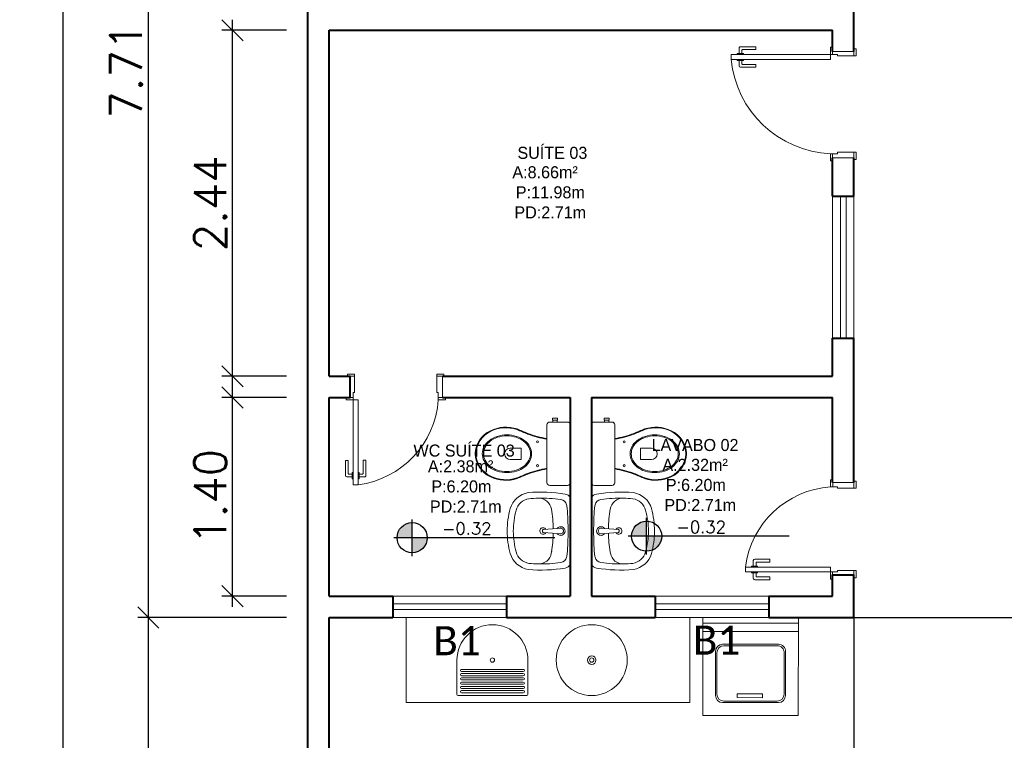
# Model space of a CAD drawing. Header units: millimetres. Extents: x 26 to 1362, y 24 to 358.
# Tile 54 of 256: x 500.47 to 507.41, y 170.82 to 175.91. Entities that reach past the tile are written whole.
import ezdxf

# ---------------------------------------------------------------- set-up
doc = ezdxf.new("R2010")
doc.units = ezdxf.units.MM
doc.linetypes.add('HIDDEN2', pattern=[4.7625, 3.175, -1.5875])
doc.layers.add('ARQ-PISO', color=8, linetype='Continuous')
doc.layers.add('PDF4_Text', color=7, linetype='Continuous')
for name, color, linetype, lineweight in [('MB_ALVENARIA', 7, 'Continuous', 40), ('MB_COTA', 7, 'Continuous', 13), ('MB_ESQUADRIA', 7, 'Continuous', 5), ('MB_MOBILIÁRIO', 8, 'Continuous', 13), ('MB_TEXTO_0', 7, 'Continuous', 13)]:
    doc.layers.add(name, color=color, linetype=linetype, lineweight=lineweight)
doc.styles.add('AVANT', font='txt')
doc.styles.add('PDF Calibri', font='calibri.ttf')
doc.styles.add('ROMANS', font='romans.shx')
doc.dimstyles.new('LOHAINA 1-150', dxfattribs={"dimscale": 1.5, "dimtxt": 0.15, "dimasz": 0.1, "dimexe": 0.05, "dimexo": 0.1, "dimgap": 0.03, "dimtad": 1, "dimzin": 5, "dimdsep": 46, "dimtxsty": 'ROMANS', "dimblk": 'OBLIQUE', "dimcen": 0, "dimdle": 0.05, "dimclrd": 256, "dimclre": 256, "dimadec": 0, "dimazin": 0, "dimtfac": 1, "dimtofl": 0, "dimtmove": 2, "dimatfit": 3, "dimfxl": 0.04, "dimtolj": 1, "dimtzin": 1, "dimarcsym": 0})

# ---------------------------------------------------------------- blocks, each defined once
blk = doc.blocks.new('_Oblique')
at = {"color": 0, "linetype": 'ByBlock', "lineweight": -2}
blk.add_line((-0.5, -0.5), (0.5, 0.5), dxfattribs=at)
blk = doc.blocks.new('*D231')
at = {"layer": 'DEFPOINTS', "color": 0, "transparency": 16777216}
for p in [(502.499, 179.5515), (500.7738, 134.6315), (502.499, 134.6315)]:
    blk.add_point(p, dxfattribs=at)
at = {"layer": 'MB_COTA', "lineweight": -2, "transparency": 16777216}
for p, q in [((500.7738, 179.6265), (500.7738, 134.5565)), ((502.349, 179.5515), (500.6988, 179.5515)), ((502.349, 134.6315), (500.6988, 134.6315))]:
    blk.add_line(p, q, dxfattribs=at)
at = {"layer": 'MB_COTA', "lineweight": -2, "transparency": 16777216, "xscale": 0.15, "yscale": 0.15, "zscale": 0.15}
for p, rotation in [((500.7738, 179.5515), 90), ((500.7738, 134.6315), 270)]:
    blk.add_blockref('_Oblique', p, dxfattribs=dict(at, rotation=rotation))
at = {"layer": 'MB_COTA', "color": 0, "transparency": 16777216, "insert": (500.6163, 157.0915), "char_height": 0.225, "attachment_point": 5, "rotation": 90, "style": 'ROMANS'}
blk.add_mtext('\\A1;44.92', dxfattribs=at)
blk = doc.blocks.new('*D238')
at = {"layer": 'DEFPOINTS', "color": 0, "transparency": 16777216}
for p in [(501.3754, 179.4015), (502.499, 179.4015), (502.499, 171.6915)]:
    blk.add_point(p, dxfattribs=at)
at = {"layer": 'MB_COTA', "lineweight": -2, "transparency": 16777216}
for p, q in [((501.3754, 171.6165), (501.3754, 179.4765)), ((502.349, 179.4015), (501.3004, 179.4015)), ((502.349, 171.6915), (501.3004, 171.6915))]:
    blk.add_line(p, q, dxfattribs=at)
at = {"layer": 'MB_COTA', "lineweight": -2, "transparency": 16777216, "xscale": 0.15, "yscale": 0.15, "zscale": 0.15}
for p, rotation in [((501.3754, 179.4015), 90), ((501.3754, 171.6915), 270)]:
    blk.add_blockref('_Oblique', p, dxfattribs=dict(at, rotation=rotation))
at = {"layer": 'MB_COTA', "color": 0, "transparency": 16777216, "insert": (501.2179, 175.5465), "char_height": 0.225, "attachment_point": 5, "rotation": 90, "style": 'ROMANS'}
blk.add_mtext('\\A1;7.71', dxfattribs=at)
blk = doc.blocks.new('*D239')
at = {"layer": 'DEFPOINTS', "color": 0, "transparency": 16777216}
for p in [(501.9695, 173.2415), (502.499, 173.2415), (502.499, 171.8415)]:
    blk.add_point(p, dxfattribs=at)
at = {"layer": 'MB_COTA', "lineweight": -2, "transparency": 16777216}
for p, q in [((501.9695, 171.7665), (501.9695, 173.3165)), ((502.349, 173.2415), (501.8945, 173.2415)), ((502.349, 171.8415), (501.8945, 171.8415))]:
    blk.add_line(p, q, dxfattribs=at)
at = {"layer": 'MB_COTA', "lineweight": -2, "transparency": 16777216, "xscale": 0.15, "yscale": 0.15, "zscale": 0.15}
for p, rotation in [((501.9695, 173.2415), 90), ((501.9695, 171.8415), 270)]:
    blk.add_blockref('_Oblique', p, dxfattribs=dict(at, rotation=rotation))
at = {"layer": 'MB_COTA', "color": 0, "transparency": 16777216, "insert": (501.812, 172.5415), "char_height": 0.225, "attachment_point": 5, "rotation": 90, "style": 'ROMANS'}
blk.add_mtext('\\A1;1.40', dxfattribs=at)
blk = doc.blocks.new('*D240')
at = {"layer": 'DEFPOINTS', "color": 0, "transparency": 16777216}
for p in [(501.9695, 175.8315), (502.499, 175.8315), (502.499, 173.3915)]:
    blk.add_point(p, dxfattribs=at)
at = {"layer": 'MB_COTA', "lineweight": -2, "transparency": 16777216}
for p, q in [((501.9695, 173.3165), (501.9695, 175.9065)), ((502.349, 175.8315), (501.8945, 175.8315)), ((502.349, 173.3915), (501.8945, 173.3915))]:
    blk.add_line(p, q, dxfattribs=at)
at = {"layer": 'MB_COTA', "lineweight": -2, "transparency": 16777216, "xscale": 0.15, "yscale": 0.15, "zscale": 0.15}
for p, rotation in [((501.9695, 175.8315), 90), ((501.9695, 173.3915), 270)]:
    blk.add_blockref('_Oblique', p, dxfattribs=dict(at, rotation=rotation))
at = {"layer": 'MB_COTA', "color": 0, "transparency": 16777216, "insert": (501.812, 174.6115), "char_height": 0.225, "attachment_point": 5, "rotation": 90, "style": 'ROMANS'}
blk.add_mtext('\\A1;2.44', dxfattribs=at)
blk = doc.blocks.new('*D243')
at = {"layer": 'DEFPOINTS', "color": 0, "transparency": 16777216}
for p in [(501.3754, 171.6915), (502.499, 171.6915), (502.499, 162.5415)]:
    blk.add_point(p, dxfattribs=at)
at = {"layer": 'MB_COTA', "lineweight": -2, "transparency": 16777216}
for p, q in [((501.3754, 162.4665), (501.3754, 171.7665)), ((502.349, 171.6915), (501.3004, 171.6915)), ((502.349, 162.5415), (501.3004, 162.5415))]:
    blk.add_line(p, q, dxfattribs=at)
at = {"layer": 'MB_COTA', "lineweight": -2, "transparency": 16777216, "xscale": 0.15, "yscale": 0.15, "zscale": 0.15}
for p, rotation in [((501.3754, 171.6915), 90), ((501.3754, 162.5415), 270)]:
    blk.add_blockref('_Oblique', p, dxfattribs=dict(at, rotation=rotation))
at = {"layer": 'MB_COTA', "color": 0, "transparency": 16777216, "insert": (501.2179, 167.1165), "char_height": 0.225, "attachment_point": 5, "rotation": 90, "style": 'ROMANS'}
blk.add_mtext('\\A1;9.15', dxfattribs=at)

msp = doc.modelspace()

# ---------------------------------------------------------------- hatches: boundary and pattern name
at = {"transparency": 33554687}
h = msp.add_hatch(color=9, dxfattribs=at)
h.paths.add_polyline_path([(503.235, 172.2532), (503.235, 172.1469, 0.414214), (503.3413, 172.2532)])
h.paths.add_polyline_path([(503.235, 172.2532), (503.235, 172.3595, 0.414214), (503.1286, 172.2532)])
h = msp.add_hatch(color=9, dxfattribs=at)
h.paths.add_polyline_path([(504.8877, 172.2638), (504.8877, 172.1575, 0.414214), (504.994, 172.2638)])
h.paths.add_polyline_path([(504.8877, 172.2638), (504.8877, 172.3701, 0.414214), (504.7814, 172.2638)])

# ---------------------------------------------------------------- linework, layer by layer
for p, q in [((503.235, 172.1236), (503.235, 172.3828)), ((504.8877, 172.1342), (504.8877, 172.3934)), ((505.8924, 172.2638), (504.7581, 172.2638)), ((504.2396, 172.2532), (503.1054, 172.2532))]:
    msp.add_line(p, q, dxfattribs=at)
for centre in [(503.235, 172.2532), (504.8877, 172.2638)]:
    msp.add_circle(centre, 0.1063, dxfattribs=at)
at = {"layer": 'ARQ-PISO'}
for q in [(514.479, 171.6923), (506.349, 162.5415)]:
    msp.add_line((506.349, 171.6915), q, dxfattribs=at)
at = {"layer": 'MB_ALVENARIA'}
msp.add_line((502.499, 134.6315), (502.499, 179.5515), dxfattribs=at)
for points in [[(506.349, 175.6815), (506.349, 176.1315)], [(502.649, 175.8315), (506.199, 175.8315)], [(502.649, 173.3915), (502.649, 175.8315)], [(506.199, 175.6815), (506.199, 175.8315)], [(506.199, 174.6615), (506.199, 174.9315)], [(506.349, 174.6615), (506.349, 174.9315)], [(506.199, 174.6615), (506.349, 174.6615)], [(506.199, 173.3915), (506.199, 173.6615)], [(506.199, 173.6615), (506.349, 173.6615)], [(506.349, 172.6415), (506.349, 173.6615)], [(502.649, 173.3915), (502.799, 173.3915)], [(502.649, 173.2415), (502.799, 173.2415), (502.799, 173.3915)], [(503.449, 173.3915), (506.199, 173.3915)], [(502.649, 173.2415), (502.799, 173.2415)], [(502.649, 171.8415), (502.649, 173.2415)], [(503.449, 173.2415), (504.349, 173.2415)], [(504.349, 173.2415), (504.349, 171.8415)], [(504.499, 173.2415), (506.199, 173.2415)], [(504.499, 173.2415), (504.499, 171.8415)], [(506.199, 172.6415), (506.199, 173.2415)], [(506.199, 171.8415), (506.199, 171.9915)], [(506.199, 171.8415), (506.199, 171.9915), (506.349, 171.9915)], [(506.349, 171.6915), (506.349, 171.9915)], [(502.649, 171.8415), (503.099, 171.8415)], [(503.099, 171.8415), (503.099, 171.6915)], [(503.899, 171.8415), (504.349, 171.8415)], [(503.899, 171.8415), (503.899, 171.6915)], [(504.499, 171.8415), (504.949, 171.8415)], [(504.949, 171.8415), (504.949, 171.6915)], [(505.749, 171.8415), (506.199, 171.8415)], [(505.749, 171.8415), (505.749, 171.6915)], [(502.649, 171.6915), (503.099, 171.6915)], [(502.649, 162.5415), (502.649, 171.6915)], [(503.899, 171.6915), (504.949, 171.6915)], [(505.749, 171.6915), (506.349, 171.6915)]]:
    msp.add_lwpolyline(points, dxfattribs=at)
at = {"layer": 'MB_ESQUADRIA'}
for p, q in [((505.5269, 175.6611), (505.5269, 175.6674)), ((505.5269, 175.6674), (505.5696, 175.6674)), ((505.5269, 175.6611), (505.5269, 175.6674)), ((505.5269, 175.6674), (505.5696, 175.6674)), ((505.5395, 175.6674), (505.5395, 175.7061)), ((505.5395, 175.6674), (505.5395, 175.7061)), ((505.5495, 175.7161), (505.6565, 175.7161)), ((505.5495, 175.7161), (505.6565, 175.7161)), ((505.5595, 175.6911), (505.5595, 175.6674)), ((505.5595, 175.6911), (505.5595, 175.6674)), ((505.6565, 175.6961), (505.5645, 175.6961)), ((505.6565, 175.6961), (505.5645, 175.6961)), ((505.5696, 175.6674), (505.5696, 175.6611)), ((505.5696, 175.6674), (505.5696, 175.6611)), ((505.6565, 175.7161), (505.6565, 175.6961)), ((505.6565, 175.7161), (505.6565, 175.6961)), ((506.199, 175.6615), (506.199, 175.6865)), ((506.199, 175.6615), (506.199, 175.6865)), ((506.199, 175.6615), (506.199, 175.6865)), ((506.199, 175.6615), (506.199, 175.6865)), ((506.234, 175.6615), (506.199, 175.6615)), ((506.234, 175.6615), (506.199, 175.6615)), ((506.234, 175.6615), (506.199, 175.6615)), ((506.234, 175.6615), (506.199, 175.6615)), ((506.234, 175.6615), (506.2341, 175.6515)), ((506.234, 175.6615), (506.2341, 175.6515)), ((506.234, 175.6615), (506.2341, 175.6515)), ((506.234, 175.6615), (506.2341, 175.6515)), ((506.349, 175.6515), (506.349, 175.6865)), ((506.349, 175.6515), (506.349, 175.6865)), ((506.349, 175.6515), (506.349, 175.6865)), ((506.349, 175.6515), (506.349, 175.6865)), ((505.5269, 175.6261), (505.5269, 175.6197)), ((505.5269, 175.6261), (505.5269, 175.6197)), ((505.5269, 175.6197), (505.5696, 175.6197)), ((505.5269, 175.6197), (505.5696, 175.6197)), ((505.5395, 175.6197), (505.5395, 175.5811)), ((505.5395, 175.6197), (505.5395, 175.5811)), ((505.5595, 175.5961), (505.5595, 175.6197)), ((505.5595, 175.5961), (505.5595, 175.6197)), ((505.6565, 175.5912), (505.5645, 175.5911)), ((505.6565, 175.5912), (505.5645, 175.5911)), ((505.5696, 175.6197), (505.5696, 175.6261)), ((505.5696, 175.6197), (505.5696, 175.6261)), ((505.6565, 175.5712), (505.6565, 175.5912)), ((505.6565, 175.5712), (505.6565, 175.5912)), ((506.2341, 175.6515), (506.349, 175.6515)), ((506.2341, 175.6515), (506.349, 175.6515)), ((506.2341, 175.6515), (506.349, 175.6515)), ((506.2341, 175.6515), (506.349, 175.6515)), ((505.5495, 175.5711), (505.6565, 175.5712)), ((505.5495, 175.5711), (505.6565, 175.5712)), ((506.234, 174.9615), (506.2341, 174.9715)), ((506.234, 174.9615), (506.2341, 174.9715)), ((506.2341, 174.9715), (506.349, 174.9714)), ((506.2341, 174.9715), (506.349, 174.9714)), ((506.349, 174.9714), (506.349, 174.9364)), ((506.349, 174.9714), (506.349, 174.9364)), ((506.234, 174.9615), (506.199, 174.9615)), ((506.199, 174.9615), (506.199, 174.9365)), ((506.234, 174.9615), (506.199, 174.9615)), ((506.199, 174.9615), (506.199, 174.9365)), ((502.829, 173.3915), (502.794, 173.3915)), ((502.829, 173.3915), (502.794, 173.3915)), ((502.829, 173.3915), (502.794, 173.3915)), ((502.829, 173.3915), (502.794, 173.3915)), ((502.799, 173.3915), (502.799, 173.3915)), ((502.8291, 173.2765), (502.829, 173.3915)), ((502.8291, 173.2765), (502.829, 173.3915)), ((502.8291, 173.2765), (502.829, 173.3915)), ((502.8291, 173.2765), (502.829, 173.3915)), ((503.409, 173.2765), (503.4091, 173.3915)), ((503.409, 173.2765), (503.4091, 173.3915)), ((503.4091, 173.3915), (503.4441, 173.3915)), ((503.4091, 173.3915), (503.4441, 173.3915)), ((502.8191, 173.2415), (502.7941, 173.2415)), ((502.8191, 173.2415), (502.7941, 173.2415)), ((502.8191, 173.2415), (502.7941, 173.2415)), ((502.8191, 173.2415), (502.7941, 173.2415)), ((502.799, 173.2415), (502.799, 173.2415)), ((502.8191, 173.2765), (502.8191, 173.2415)), ((502.8191, 173.2765), (502.8291, 173.2765)), ((502.8191, 173.2765), (502.8191, 173.2415)), ((502.8191, 173.2765), (502.8291, 173.2765)), ((502.8191, 173.2765), (502.8191, 173.2415)), ((502.8191, 173.2765), (502.8291, 173.2765)), ((502.8191, 173.2765), (502.8191, 173.2415)), ((502.8191, 173.2765), (502.8291, 173.2765)), ((503.4191, 173.2765), (503.4091, 173.2765)), ((503.4191, 173.2765), (503.4091, 173.2765)), ((503.419, 173.2415), (503.4441, 173.2415)), ((503.419, 173.2415), (503.4441, 173.2415)), ((503.4191, 173.2765), (503.4191, 173.2415)), ((503.4191, 173.2765), (503.4191, 173.2415)), ((502.7644, 172.7989), (502.7844, 172.7989)), ((502.7645, 172.6919), (502.7644, 172.7989)), ((502.7644, 172.7989), (502.7844, 172.7989)), ((502.7645, 172.6919), (502.7644, 172.7989)), ((502.7844, 172.7989), (502.7845, 172.7069)), ((502.7844, 172.7989), (502.7845, 172.7069)), ((502.9094, 172.799), (502.8894, 172.799)), ((502.8894, 172.799), (502.8895, 172.707)), ((502.9094, 172.799), (502.8894, 172.799)), ((502.8894, 172.799), (502.8895, 172.707)), ((502.9095, 172.692), (502.9094, 172.799)), ((502.9095, 172.692), (502.9094, 172.799)), ((502.8131, 172.6819), (502.7745, 172.6819)), ((502.8131, 172.6819), (502.7745, 172.6819)), ((502.7895, 172.7019), (502.8131, 172.7019)), ((502.7895, 172.7019), (502.8131, 172.7019)), ((502.8131, 172.712), (502.8195, 172.712)), ((502.8131, 172.6694), (502.8131, 172.712)), ((502.8131, 172.712), (502.8195, 172.712)), ((502.8131, 172.6694), (502.8131, 172.712)), ((502.8608, 172.712), (502.8545, 172.712)), ((502.8608, 172.712), (502.8545, 172.712)), ((502.8608, 172.6694), (502.8608, 172.712)), ((502.8608, 172.6694), (502.8608, 172.712)), ((502.8845, 172.702), (502.8608, 172.702)), ((502.8845, 172.702), (502.8608, 172.702)), ((502.8608, 172.682), (502.8995, 172.682)), ((502.8608, 172.682), (502.8995, 172.682)), ((502.8195, 172.6694), (502.8131, 172.6694)), ((502.8195, 172.6694), (502.8131, 172.6694)), ((502.8545, 172.6694), (502.8608, 172.6694)), ((502.8545, 172.6694), (502.8608, 172.6694)), ((506.1991, 172.6115), (506.1991, 172.6365)), ((506.1991, 172.6115), (506.1991, 172.6365)), ((506.2341, 172.6115), (506.1991, 172.6115)), ((506.2341, 172.6115), (506.1991, 172.6115)), ((506.2341, 172.6115), (506.2341, 172.6015)), ((506.2341, 172.6115), (506.2341, 172.6015)), ((506.3491, 172.6016), (506.3491, 172.6366)), ((506.3491, 172.6016), (506.3491, 172.6366)), ((506.2341, 172.6015), (506.3491, 172.6016)), ((506.2341, 172.6015), (506.3491, 172.6016)), ((505.627, 172.0469), (505.627, 172.0533)), ((505.627, 172.0533), (505.6696, 172.0533)), ((505.627, 172.0469), (505.627, 172.0533)), ((505.627, 172.0533), (505.6696, 172.0533)), ((505.6395, 172.0533), (505.6395, 172.0919)), ((505.6395, 172.0533), (505.6395, 172.0919)), ((505.6496, 172.1019), (505.7566, 172.1018)), ((505.6496, 172.1019), (505.7566, 172.1018)), ((505.6595, 172.0769), (505.6595, 172.0533)), ((505.6595, 172.0769), (505.6595, 172.0533)), ((505.7565, 172.0818), (505.6645, 172.0819)), ((505.7565, 172.0818), (505.6645, 172.0819)), ((505.6696, 172.0533), (505.6696, 172.0469)), ((505.6696, 172.0533), (505.6696, 172.0469)), ((505.7566, 172.1018), (505.7565, 172.0818)), ((505.7566, 172.1018), (505.7565, 172.0818)), ((505.6269, 172.0119), (505.6269, 172.0056)), ((505.6269, 172.0119), (505.6269, 172.0056)), ((505.6269, 172.0056), (505.6696, 172.0056)), ((505.6269, 172.0056), (505.6696, 172.0056)), ((505.6395, 172.0056), (505.6395, 171.9669)), ((505.6395, 172.0056), (505.6395, 171.9669)), ((505.6595, 171.9819), (505.6595, 172.0056)), ((505.6595, 171.9819), (505.6595, 172.0056)), ((505.6696, 172.0056), (505.6696, 172.0119)), ((505.6696, 172.0056), (505.6696, 172.0119)), ((506.199, 172.0115), (506.199, 171.9865)), ((506.234, 172.0115), (506.199, 172.0115)), ((506.199, 172.0115), (506.199, 171.9865)), ((506.234, 172.0115), (506.199, 172.0115)), ((506.199, 172.0115), (506.199, 171.9865)), ((506.234, 172.0115), (506.199, 172.0115)), ((506.199, 172.0115), (506.199, 171.9865)), ((506.234, 172.0115), (506.199, 172.0115)), ((506.199, 171.9915), (506.199, 171.9915)), ((506.234, 172.0115), (506.2341, 172.0215)), ((506.234, 172.0115), (506.2341, 172.0215)), ((506.234, 172.0115), (506.2341, 172.0215)), ((506.234, 172.0115), (506.2341, 172.0215)), ((506.2341, 172.0215), (506.349, 172.0214)), ((506.2341, 172.0215), (506.349, 172.0214)), ((506.2341, 172.0215), (506.349, 172.0214)), ((506.2341, 172.0215), (506.349, 172.0214)), ((506.349, 172.0214), (506.349, 171.9864)), ((506.349, 172.0214), (506.349, 171.9864)), ((506.349, 172.0214), (506.349, 171.9864)), ((506.349, 172.0214), (506.349, 171.9864)), ((506.349, 171.9915), (506.349, 171.9915)), ((505.6495, 171.9569), (505.7565, 171.9569)), ((505.6495, 171.9569), (505.7565, 171.9569)), ((505.7565, 171.9769), (505.6645, 171.9769)), ((505.7565, 171.9769), (505.6645, 171.9769)), ((505.7565, 171.9569), (505.7565, 171.9769)), ((505.7565, 171.9569), (505.7565, 171.9769))]:
    msp.add_line(p, q, dxfattribs=at)
for points in [[(505.484, 175.6265), (506.184, 175.6265), (506.184, 175.6615), (505.484, 175.6615), (505.484, 175.6265)], [(506.199, 175.6865), (506.199, 175.7115), (506.184, 175.7115), (506.184, 175.6615), (506.199, 175.6615), (506.199, 175.6615)], [(506.199, 175.6865), (506.199, 175.7115), (506.184, 175.7115), (506.184, 175.6615), (506.199, 175.6615), (506.199, 175.6615)], [(506.199, 175.6865), (506.199, 175.7115), (506.184, 175.7115), (506.184, 175.6615), (506.199, 175.6615), (506.199, 175.6615)], [(506.199, 175.6865), (506.199, 175.7115), (506.184, 175.7115), (506.184, 175.6615), (506.199, 175.6615), (506.199, 175.6615)], [(506.199, 175.6815), (506.199, 175.6815), (506.349, 175.6815)], [(506.349, 175.6515), (506.364, 175.6515), (506.364, 175.7015), (506.349, 175.7015), (506.349, 175.6865)], [(506.349, 175.6515), (506.364, 175.6515), (506.364, 175.7015), (506.349, 175.7015), (506.349, 175.6865)], [(506.349, 175.6515), (506.364, 175.6515), (506.364, 175.7015), (506.349, 175.7015), (506.349, 175.6865)], [(506.349, 175.6515), (506.364, 175.6515), (506.364, 175.7015), (506.349, 175.7015), (506.349, 175.6865)], [(506.349, 174.9714), (506.364, 174.9714), (506.364, 174.9214), (506.349, 174.9214), (506.349, 174.9364)], [(506.349, 174.9714), (506.364, 174.9714), (506.364, 174.9214), (506.349, 174.9214), (506.349, 174.9364)], [(506.199, 174.9365), (506.199, 174.9115), (506.184, 174.9115), (506.184, 174.9615), (506.199, 174.9615), (506.199, 174.9615)], [(506.199, 174.9365), (506.199, 174.9115), (506.184, 174.9115), (506.184, 174.9615), (506.199, 174.9615), (506.199, 174.9615)], [(506.349, 174.9315), (506.199, 174.9315)], [(506.199, 173.6615), (506.199, 174.6615)], [(506.254, 174.6615), (506.254, 173.6615)], [(506.294, 174.6615), (506.294, 173.6615)], [(506.349, 173.6615), (506.349, 174.6615)], [(502.829, 173.3915), (502.829, 173.4065), (502.779, 173.4065), (502.779, 173.3915), (502.794, 173.3915)], [(502.829, 173.3915), (502.829, 173.4065), (502.779, 173.4065), (502.779, 173.3915), (502.794, 173.3915)], [(502.829, 173.3915), (502.829, 173.4065), (502.779, 173.4065), (502.779, 173.3915), (502.794, 173.3915)], [(502.829, 173.3915), (502.829, 173.4065), (502.779, 173.4065), (502.779, 173.3915), (502.794, 173.3915)], [(503.4091, 173.3915), (503.4091, 173.4065), (503.4591, 173.4065), (503.4591, 173.3915), (503.4441, 173.3915)], [(503.4091, 173.3915), (503.4091, 173.4065), (503.4591, 173.4065), (503.4591, 173.3915), (503.4441, 173.3915)], [(503.449, 173.3915), (503.449, 173.2415)], [(502.7941, 173.2415), (502.7691, 173.2415), (502.7691, 173.2265), (502.8191, 173.2265), (502.8191, 173.2415), (502.8191, 173.2415)], [(502.7941, 173.2415), (502.7691, 173.2415), (502.7691, 173.2265), (502.8191, 173.2265), (502.8191, 173.2415), (502.8191, 173.2415)], [(502.7941, 173.2415), (502.7691, 173.2415), (502.7691, 173.2265), (502.8191, 173.2265), (502.8191, 173.2415), (502.8191, 173.2415)], [(502.7941, 173.2415), (502.7691, 173.2415), (502.7691, 173.2265), (502.8191, 173.2265), (502.8191, 173.2415), (502.8191, 173.2415)], [(503.4441, 173.2415), (503.469, 173.2415), (503.469, 173.2265), (503.419, 173.2265), (503.419, 173.2415), (503.4191, 173.2415)], [(503.4441, 173.2415), (503.469, 173.2415), (503.469, 173.2265), (503.419, 173.2265), (503.419, 173.2415), (503.4191, 173.2415)], [(502.8541, 172.6265), (502.8541, 173.2265), (502.8191, 173.2265), (502.8191, 172.6265), (502.8541, 172.6265)], [(506.1991, 172.6365), (506.1991, 172.6615), (506.1841, 172.6615), (506.1841, 172.6115), (506.1991, 172.6115), (506.1991, 172.6115)], [(506.1991, 172.6365), (506.1991, 172.6615), (506.1841, 172.6615), (506.1841, 172.6115), (506.1991, 172.6115), (506.1991, 172.6115)], [(506.349, 172.6415), (506.199, 172.6415)], [(506.3491, 172.6016), (506.3641, 172.6016), (506.3641, 172.6516), (506.3491, 172.6516), (506.3491, 172.6366)], [(506.3491, 172.6016), (506.3641, 172.6016), (506.3641, 172.6516), (506.3491, 172.6516), (506.3491, 172.6366)], [(505.5841, 172.0466), (506.1841, 172.0465), (506.184, 172.0115), (505.584, 172.0116), (505.5841, 172.0466)], [(506.199, 171.9865), (506.199, 171.9615), (506.184, 171.9615), (506.184, 172.0115), (506.199, 172.0115), (506.199, 172.0115)], [(506.199, 171.9865), (506.199, 171.9615), (506.184, 171.9615), (506.184, 172.0115), (506.199, 172.0115), (506.199, 172.0115)], [(506.199, 171.9865), (506.199, 171.9615), (506.184, 171.9615), (506.184, 172.0115), (506.199, 172.0115), (506.199, 172.0115)], [(506.199, 171.9865), (506.199, 171.9615), (506.184, 171.9615), (506.184, 172.0115), (506.199, 172.0115), (506.199, 172.0115)], [(506.349, 172.0214), (506.364, 172.0214), (506.364, 171.9714), (506.349, 171.9714), (506.349, 171.9864)], [(506.349, 172.0214), (506.364, 172.0214), (506.364, 171.9714), (506.349, 171.9714), (506.349, 171.9864)], [(506.349, 172.0214), (506.364, 172.0214), (506.364, 171.9714), (506.349, 171.9714), (506.349, 171.9864)], [(506.349, 172.0214), (506.364, 172.0214), (506.364, 171.9714), (506.349, 171.9714), (506.349, 171.9864)], [(503.099, 171.8415), (503.899, 171.8415)], [(504.949, 171.8415), (505.749, 171.8415)], [(503.099, 171.7865), (503.899, 171.7865)], [(504.949, 171.7865), (505.749, 171.7865)], [(503.099, 171.7465), (503.899, 171.7465)], [(504.949, 171.7465), (505.749, 171.7465)], [(503.099, 171.6915), (503.899, 171.6915)], [(504.949, 171.6915), (505.749, 171.6915)]]:
    msp.add_lwpolyline(points, dxfattribs=at)
for centre, radius, start, end in [((505.5495, 175.7061), 0.01, 90.02893, 180.02893), ((505.5495, 175.7061), 0.01, 90.02893, 180.02893), ((505.5645, 175.6911), 0.005, 90.02893, 180.02893), ((505.5645, 175.6911), 0.005, 90.02893, 180.02893), ((506.2155, 175.6955), 0.7347, 185.42622, 267.54913), ((506.2155, 175.6955), 0.7347, 185.42622, 267.54913), ((505.5645, 175.5961), 0.005, 180.02893, 270.02893), ((505.5645, 175.5961), 0.005, 180.02893, 270.02893), ((505.5495, 175.5811), 0.01, 180.02893, 270.02893), ((505.5495, 175.5811), 0.01, 180.02893, 270.02893), ((502.7718, 173.2699), 0.6487, 277.28835, 356.16281), ((502.7745, 172.6919), 0.01, 180.03191, 270.03191), ((502.7745, 172.6919), 0.01, 180.03191, 270.03191), ((502.7895, 172.7069), 0.005, 180.03191, 270.03191), ((502.7895, 172.7069), 0.005, 180.03191, 270.03191), ((502.8845, 172.707), 0.005, 270.03191, 0.03191), ((502.8845, 172.707), 0.005, 270.03191, 0.03191), ((502.8995, 172.692), 0.01, 270.03191, 0.03191), ((502.8995, 172.692), 0.01, 270.03191, 0.03191), ((506.2275, 171.9643), 0.6487, 93.83719, 172.71165), ((505.6495, 172.0919), 0.01, 89.96809, 179.96809), ((505.6495, 172.0919), 0.01, 89.96809, 179.96809), ((505.6645, 172.0769), 0.005, 89.96809, 179.96809), ((505.6645, 172.0769), 0.005, 89.96809, 179.96809), ((505.6645, 171.9819), 0.005, 179.96809, 269.96809), ((505.6645, 171.9819), 0.005, 179.96809, 269.96809), ((505.6495, 171.9669), 0.01, 179.96809, 269.96809), ((505.6495, 171.9669), 0.01, 179.96809, 269.96809)]:
    msp.add_arc(centre, radius, start, end, dxfattribs=at)
at = {"layer": 'MB_ESQUADRIA', "linetype": 'HIDDEN2'}
for centre, start, end in [((502.7718, 173.2699), 277.28835, 356.16281), ((506.2275, 171.9643), 93.83719, 172.71165)]:
    msp.add_arc(centre, 0.6487, start, end, dxfattribs=at)
at = {"layer": 'MB_MOBILIÁRIO'}
for p, q in [((504.349, 173.0486), (504.349, 172.6413)), ((504.499, 173.0486), (504.499, 172.6413)), ((504.1548, 172.3054), (504.1548, 172.295)), ((504.2571, 172.3189), (504.1594, 172.3104)), ((504.2573, 172.2824), (504.1594, 172.29)), ((504.2787, 172.2807), (504.2573, 172.2824)), ((504.2787, 172.3197), (504.2574, 172.318)), ((504.5694, 172.3197), (504.5907, 172.318)), ((504.5694, 172.2807), (504.5907, 172.2824)), ((504.5907, 172.2824), (504.6886, 172.29)), ((504.591, 172.3189), (504.6886, 172.3104)), ((504.6932, 172.3054), (504.6932, 172.295)), ((503.1921, 171.0915), (503.1921, 171.6915)), ((505.1921, 171.0915), (505.1921, 171.6915)), ((505.283, 171.6915), (505.283, 171.0005)), ((505.9579, 171.6515), (505.283, 171.6515)), ((505.9566, 171.0005), (505.9579, 171.6915)), ((505.9579, 171.5915), (505.283, 171.5915)), ((505.8174, 171.5015), (505.423, 171.5015)), ((505.373, 171.4515), (505.373, 171.1405)), ((505.383, 171.4415), (505.383, 171.1505)), ((505.8074, 171.4915), (505.433, 171.4915)), ((505.8568, 171.1504), (505.8574, 171.4414)), ((505.8668, 171.1404), (505.8674, 171.4514)), ((503.5508, 171.39), (503.5508, 171.1475)), ((504.0508, 171.1475), (504.0508, 171.39)), ((503.5758, 171.3175), (503.5758, 171.3175)), ((503.5758, 171.2875), (503.5758, 171.2875)), ((504.0183, 171.325), (503.5833, 171.325)), ((503.5833, 171.31), (504.0183, 171.31)), ((504.0183, 171.295), (503.5833, 171.295)), ((504.0258, 171.3175), (504.0258, 171.3175)), ((504.0258, 171.2875), (504.0258, 171.2875)), ((503.5758, 171.2575), (503.5758, 171.2575)), ((503.5758, 171.2275), (503.5758, 171.2275)), ((503.5833, 171.28), (504.0183, 171.28)), ((504.0183, 171.265), (503.5833, 171.265)), ((503.5833, 171.25), (504.0183, 171.25)), ((504.0183, 171.235), (503.5833, 171.235)), ((503.5833, 171.22), (504.0183, 171.22)), ((504.0258, 171.2575), (504.0258, 171.2575)), ((504.0258, 171.2275), (504.0258, 171.2275)), ((503.5758, 171.1975), (503.5758, 171.1975)), ((503.5758, 171.1675), (503.5758, 171.1675)), ((504.0183, 171.205), (503.5833, 171.205)), ((503.5833, 171.19), (504.0183, 171.19)), ((504.0183, 171.175), (503.5833, 171.175)), ((503.5833, 171.16), (504.0183, 171.16)), ((504.0258, 171.1975), (504.0258, 171.1975)), ((504.0258, 171.1675), (504.0258, 171.1675)), ((505.7037, 171.1515), (505.5248, 171.1515)), ((505.5248, 171.1515), (505.5248, 171.1268)), ((505.7037, 171.1238), (505.7037, 171.1515)), ((503.1921, 171.0915), (505.1921, 171.0915)), ((503.5583, 171.14), (504.0433, 171.14)), ((505.423, 171.0905), (505.8168, 171.0905)), ((505.433, 171.1005), (505.8068, 171.1005)), ((505.5248, 171.1268), (505.7037, 171.1238)), ((505.283, 171.0005), (505.9566, 171.0005))]:
    msp.add_line(p, q, dxfattribs=at)
for points in [[(504.2238, 173.0816), (504.2238, 173.0966), (504.2417, 173.0966), (504.2596, 173.0966), (504.2596, 173.0816), (504.2567, 173.0816), (504.2567, 173.0687)], [(504.6243, 173.0816), (504.6243, 173.0966), (504.6064, 173.0966), (504.5885, 173.0966), (504.5885, 173.0816), (504.5914, 173.0816), (504.5914, 173.0687)], [(504.349, 173.0486), (504.349, 173.0486), (504.3476, 173.0565), (504.3433, 173.063), (504.3369, 173.0672), (504.329, 173.0687), (504.2052, 173.0687), (504.2052, 173.0687), (504.1973, 173.0672), (504.1908, 173.063), (504.1865, 173.0565), (504.1851, 173.0486), (504.1851, 172.8453)], [(504.2238, 173.0816), (504.2266, 173.0816)], [(504.2567, 173.0816), (504.2266, 173.0816)], [(504.2266, 173.0816), (504.2266, 173.0687)], [(504.499, 173.0486), (504.499, 173.0486), (504.5005, 173.0565), (504.5048, 173.063), (504.5112, 173.0672), (504.5191, 173.0687), (504.6429, 173.0687), (504.6429, 173.0687), (504.6508, 173.0672), (504.6572, 173.063), (504.6615, 173.0565), (504.663, 173.0486), (504.663, 172.8453)], [(504.5914, 173.0816), (504.6214, 173.0816)], [(504.6214, 173.0816), (504.6214, 173.0687)], [(504.6243, 173.0816), (504.6214, 173.0816)], [(503.9267, 172.8854), (504.004, 172.8854), (504.004, 172.8446)], [(504.1844, 172.9477), (504.1844, 172.9477), (504.1851, 172.9475)], [(504.6637, 172.9477), (504.6637, 172.9477), (504.663, 172.9475)], [(504.9214, 172.8854), (504.8441, 172.8854), (504.8441, 172.8446)], [(503.9267, 172.8045), (504.004, 172.8045), (504.004, 172.8453)], [(504.349, 172.6413), (504.349, 172.6413), (504.3476, 172.6335), (504.3433, 172.6277), (504.3369, 172.6234), (504.329, 172.622), (504.2052, 172.622), (504.2052, 172.622), (504.1973, 172.6234), (504.1908, 172.6277), (504.1865, 172.6335), (504.1851, 172.6413), (504.1851, 172.8453)], [(504.499, 172.6413), (504.499, 172.6413), (504.5005, 172.6335), (504.5048, 172.6277), (504.5112, 172.6234), (504.5191, 172.622), (504.6429, 172.622), (504.6429, 172.622), (504.6508, 172.6234), (504.6572, 172.6277), (504.6615, 172.6335), (504.663, 172.6413), (504.663, 172.8453)], [(504.9214, 172.8045), (504.8441, 172.8045), (504.8441, 172.8453)], [(504.1844, 172.743), (504.1844, 172.743), (504.1851, 172.7432)], [(504.6637, 172.743), (504.6637, 172.743), (504.663, 172.7432)]]:
    msp.add_lwpolyline(points, dxfattribs=at)
for points in [[(504.077, 172.8453, 0.124451), (504.0646, 172.8945, 0.105729), (504.0261, 172.9397, 0.086876), (503.9715, 172.9681, 0.077041), (503.9031, 172.9787, 0.077041), (503.8346, 172.9681, 0.086876), (503.7801, 172.9397, 0.105729), (503.7415, 172.8945, 0.124451), (503.7291, 172.8453, 0.124451), (503.7415, 172.7962, 0.105729), (503.7801, 172.751, 0.086876), (503.8346, 172.7226, 0.077041), (503.9031, 172.712, 0.077041), (503.9715, 172.7226, 0.086876), (504.0261, 172.751, 0.105729), (504.0646, 172.7962, 0.124451)], [(504.0689, 172.8453, 0.124451), (504.0573, 172.8913, 0.105729), (504.0208, 172.9341, 0.086876), (503.9688, 172.9612, 0.077041), (503.9031, 172.9714, 0.077041), (503.8374, 172.9612, 0.086876), (503.7854, 172.9341, 0.105729), (503.7489, 172.8913, 0.124451), (503.7373, 172.8453, 0.124451), (503.7489, 172.7994, 0.105729), (503.7854, 172.7566, 0.086876), (503.8374, 172.7294, 0.077041), (503.9031, 172.7193, 0.077041), (503.9688, 172.7294, 0.086876), (504.0208, 172.7566, 0.105729), (504.0573, 172.7994, 0.124451)], [(504.7711, 172.8453, -0.124451), (504.7835, 172.8945, -0.105729), (504.822, 172.9397, -0.086876), (504.8766, 172.9681, -0.077041), (504.945, 172.9787, -0.077041), (505.0135, 172.9681, -0.086876), (505.068, 172.9397, -0.105729), (505.1065, 172.8945, -0.124451), (505.119, 172.8453, -0.124451), (505.1065, 172.7962, -0.105729), (505.068, 172.751, -0.086876), (505.0135, 172.7226, -0.077041), (504.945, 172.712, -0.077041), (504.8766, 172.7226, -0.086876), (504.822, 172.751, -0.105729), (504.7835, 172.7962, -0.124451)], [(504.7792, 172.8453, -0.124451), (504.7908, 172.8913, -0.105729), (504.8273, 172.9341, -0.086876), (504.8793, 172.9612, -0.077041), (504.945, 172.9714, -0.077041), (505.0107, 172.9612, -0.086876), (505.0627, 172.9341, -0.105729), (505.0992, 172.8913, -0.124451), (505.1108, 172.8453, -0.124451), (505.0992, 172.7994, -0.105729), (505.0627, 172.7566, -0.086876), (505.0107, 172.7294, -0.077041), (504.945, 172.7193, -0.077041), (504.8793, 172.7294, -0.086876), (504.8273, 172.7566, -0.105729), (504.7908, 172.7994, -0.124451)]]:
    msp.add_lwpolyline(points, format="xyb", close=True, dxfattribs=at)
for centre, radius in [((504.1182, 172.9291), 0.00752), ((504.7299, 172.9291), 0.00752), ((504.1182, 172.7609), 0.00752), ((504.7299, 172.7609), 0.00752), ((504.5008, 171.39), 0.25), ((503.8008, 171.39), 0.015), ((504.5008, 171.39), 0.03), ((504.5008, 171.39), 0.015)]:
    msp.add_circle(centre, radius, dxfattribs=at)
for centre, radius, start, end in [((503.8959, 172.7778), 0.2549, 72.09039, 115.44583), ((503.8957, 172.7816), 0.2467, 71.86702, 115.76246), ((504.9522, 172.7778), 0.2549, 64.55417, 107.90961), ((504.9524, 172.7816), 0.2467, 64.23754, 108.13298), ((503.8689, 172.837), 0.1898, 115.76246, 177.20811), ((503.8689, 172.837), 0.1851, 115.76246, 177.20811), ((514.4889, 198.2199), 27.3099, 247.35144, 247.52574), ((515.0877, 199.658), 28.863, 247.3538, 247.51832), ((504.3155, 173.7037), 0.7673, 249.69088, 260.16298), ((504.3155, 173.7037), 0.7626, 249.69088, 260.16298), ((504.5326, 173.7037), 0.7626, 279.83702, 290.30912), ((504.5326, 173.7037), 0.7673, 279.83702, 290.30912), ((493.7604, 199.658), 28.863, 292.48168, 292.6462), ((494.3592, 198.2199), 27.3099, 292.47426, 292.64856), ((504.9792, 172.837), 0.1851, 2.79189, 64.23754), ((504.9792, 172.837), 0.1898, 2.79189, 64.23754), ((503.9267, 172.845), 0.0404, 90, 270), ((504.9214, 172.845), 0.0404, 270, 90), ((503.8689, 172.8536), 0.1898, 182.79189, 244.23754), ((503.8689, 172.8536), 0.1851, 182.79189, 244.23754), ((504.9792, 172.8536), 0.1851, 295.76246, 357.20811), ((504.9792, 172.8536), 0.1898, 295.76246, 357.20811), ((504.3155, 171.9869), 0.7673, 99.83702, 110.30912), ((504.5326, 171.9869), 0.7673, 69.69088, 80.16298), ((503.8959, 172.9128), 0.2549, 244.55417, 287.90961), ((503.8957, 172.9091), 0.2467, 244.23754, 288.13298), ((514.4889, 147.4708), 27.3099, 112.47426, 112.64856), ((515.0877, 146.0327), 28.863, 112.48168, 112.6462), ((504.3155, 171.9869), 0.7626, 99.83702, 110.30912), ((504.5326, 171.9869), 0.7626, 69.69088, 80.16298), ((493.7604, 146.0327), 28.863, 67.3538, 67.51832), ((494.3592, 147.4708), 27.3099, 67.35144, 67.52574), ((504.9522, 172.9128), 0.2549, 252.09039, 295.44583), ((504.9524, 172.9091), 0.2467, 251.86702, 295.76246), ((504.2817, 172.3002), 0.0309, 217.13786, 142.86214), ((504.5664, 172.3002), 0.0309, 37.13786, 322.86214), ((504.1598, 172.3054), 0.005, 94.44626, 180), ((504.1598, 172.295), 0.005, 180, 265.55374), ((504.2817, 172.3002), 0.0197, 261.10748, 98.89252), ((504.5664, 172.3002), 0.0197, 81.10748, 278.89252), ((504.6882, 172.3054), 0.005, 0, 85.55374), ((504.6882, 172.295), 0.005, 274.44626, 0), ((503.8008, 171.39), 0.25, 0, 180), ((505.423, 171.4515), 0.05, 90, 180), ((505.8174, 171.4515), 0.05, 359.89041, 90), ((505.433, 171.4415), 0.05, 90, 180), ((505.8074, 171.4415), 0.05, 359.89041, 90), ((503.5833, 171.3175), 0.0075, 90, 180), ((503.5833, 171.3175), 0.0075, 180, 270), ((503.5833, 171.2875), 0.0075, 90, 180), ((503.5833, 171.2875), 0.0075, 180, 270), ((504.0183, 171.3175), 0.0075, 360, 90), ((504.0183, 171.3175), 0.0075, 270, 360), ((504.0183, 171.2875), 0.0075, 0, 90), ((504.0183, 171.2875), 0.0075, 270, 360), ((503.5833, 171.2575), 0.0075, 90, 180), ((503.5833, 171.2575), 0.0075, 180, 270), ((503.5833, 171.2275), 0.0075, 90, 180), ((503.5833, 171.2275), 0.0075, 180, 270), ((504.0183, 171.2575), 0.0075, 0, 90), ((504.0183, 171.2575), 0.0075, 270, 360), ((504.0183, 171.2275), 0.0075, 0, 90), ((504.0183, 171.2275), 0.0075, 270, 360), ((503.5583, 171.1475), 0.0075, 180, 270), ((503.5833, 171.1975), 0.0075, 90, 180), ((503.5833, 171.1975), 0.0075, 180, 270), ((503.5833, 171.1675), 0.0075, 90, 180), ((503.5833, 171.1675), 0.0075, 180, 270), ((504.0183, 171.1975), 0.0075, 0, 90), ((504.0183, 171.1975), 0.0075, 270, 360), ((504.0183, 171.1675), 0.0075, 0, 90), ((504.0183, 171.1675), 0.0075, 270, 0), ((504.0433, 171.1475), 0.0075, 270, 0), ((505.433, 171.1505), 0.05, 180, 270), ((505.8068, 171.1505), 0.05, 270, 359.89041), ((505.423, 171.1405), 0.05, 180, 270), ((505.8168, 171.1405), 0.05, 270, 359.89041)]:
    msp.add_arc(centre, radius, start, end, dxfattribs=at)
for points in [[(503.9265, 172.4589), (503.9426, 172.5177), (503.9927, 172.5609), (504.053, 172.5713)], [(504.053, 172.5713), (504.14, 172.5793), (504.2278, 172.5759), (504.314, 172.5611)], [(504.3145, 172.561), (504.3289, 172.5586), (504.3415, 172.5499), (504.349, 172.5373)], [(504.349, 172.3002), (504.349, 172.3002), (504.349, 172.5373), (504.349, 172.5373)], [(504.5336, 172.561), (504.5191, 172.5586), (504.5065, 172.5499), (504.499, 172.5373)], [(504.499, 172.3002), (504.499, 172.3002), (504.499, 172.5373), (504.499, 172.5373)], [(504.7951, 172.5713), (504.7081, 172.5793), (504.6203, 172.5759), (504.5341, 172.5611)], [(504.9216, 172.4589), (504.9054, 172.5177), (504.8554, 172.5609), (504.7951, 172.5713)], [(503.9677, 172.4474), (503.9792, 172.4894), (504.015, 172.5202), (504.0579, 172.5285)], [(504.0579, 172.5285), (504.0796, 172.5305), (504.1014, 172.5317), (504.1233, 172.5322)], [(504.1233, 172.5322), (504.1764, 172.5334), (504.2295, 172.5302), (504.2821, 172.5225)], [(504.1233, 172.5322), (504.1694, 172.5333), (504.2092, 172.5), (504.2164, 172.4545)], [(504.2821, 172.5225), (504.3021, 172.5196), (504.3183, 172.505), (504.3234, 172.4855)], [(504.3234, 172.4855), (504.3255, 172.4771), (504.3269, 172.4686), (504.3276, 172.46)], [(504.5247, 172.4855), (504.5226, 172.4771), (504.5211, 172.4686), (504.5204, 172.46)], [(504.566, 172.5225), (504.546, 172.5196), (504.5297, 172.505), (504.5247, 172.4855)], [(504.7248, 172.5322), (504.6717, 172.5334), (504.6186, 172.5302), (504.566, 172.5225)], [(504.7248, 172.5322), (504.6787, 172.5333), (504.6389, 172.5), (504.6317, 172.4545)], [(504.7902, 172.5285), (504.7685, 172.5305), (504.7466, 172.5317), (504.7248, 172.5322)], [(504.8803, 172.4474), (504.8688, 172.4894), (504.8331, 172.5202), (504.7902, 172.5285)], [(503.9051, 172.3002), (503.9051, 172.3538), (503.9123, 172.4072), (503.9265, 172.4589)], [(503.9479, 172.3002), (503.9479, 172.35), (503.9546, 172.3995), (503.9677, 172.4474)], [(504.2163, 172.4552), (504.2247, 172.4092), (504.2291, 172.3626), (504.2294, 172.3159)], [(504.3276, 172.46), (504.3319, 172.4069), (504.334, 172.3536), (504.334, 172.3002)], [(504.5204, 172.46), (504.5162, 172.4069), (504.5141, 172.3536), (504.5141, 172.3002)], [(504.6318, 172.4552), (504.6234, 172.4092), (504.619, 172.3626), (504.6186, 172.3159)], [(504.9002, 172.3002), (504.9002, 172.35), (504.8935, 172.3995), (504.8803, 172.4474)], [(504.943, 172.3002), (504.943, 172.3538), (504.9358, 172.4072), (504.9216, 172.4589)], [(503.9265, 172.1416), (503.9123, 172.1933), (503.9051, 172.2466), (503.9051, 172.3002)], [(503.9677, 172.153), (503.9546, 172.201), (503.9479, 172.2505), (503.9479, 172.3002)], [(504.2294, 172.2846), (504.2291, 172.2404), (504.2251, 172.1964), (504.2176, 172.1529)], [(504.334, 172.3002), (504.334, 172.2469), (504.3319, 172.1936), (504.3276, 172.1404)], [(504.349, 172.3002), (504.349, 172.3002), (504.349, 172.0631), (504.349, 172.0631)], [(504.499, 172.3002), (504.499, 172.3002), (504.499, 172.0631), (504.499, 172.0631)], [(504.5141, 172.3002), (504.5141, 172.2469), (504.5162, 172.1936), (504.5204, 172.1404)], [(504.6186, 172.2846), (504.619, 172.2404), (504.6229, 172.1964), (504.6304, 172.1529)], [(504.8803, 172.153), (504.8935, 172.201), (504.9002, 172.2505), (504.9002, 172.3002)], [(504.9216, 172.1416), (504.9358, 172.1933), (504.943, 172.2466), (504.943, 172.3002)], [(504.053, 172.0292), (503.9927, 172.0396), (503.9426, 172.0828), (503.9265, 172.1416)], [(504.0579, 172.072), (504.015, 172.0803), (503.9792, 172.1111), (503.9677, 172.153)], [(504.216, 172.1436), (504.2078, 172.0992), (504.1685, 172.0672), (504.1233, 172.0682)], [(504.2185, 172.1578), (504.2177, 172.1531), (504.2168, 172.1483), (504.216, 172.1436)], [(504.3276, 172.1404), (504.3269, 172.1319), (504.3255, 172.1233), (504.3234, 172.115)], [(504.5204, 172.1404), (504.5211, 172.1319), (504.5226, 172.1233), (504.5247, 172.115)], [(504.6296, 172.1578), (504.6304, 172.1531), (504.6312, 172.1483), (504.6321, 172.1436)], [(504.6321, 172.1436), (504.6403, 172.0992), (504.6796, 172.0672), (504.7248, 172.0682)], [(504.7902, 172.072), (504.8331, 172.0803), (504.8688, 172.1111), (504.8803, 172.153)], [(504.7951, 172.0292), (504.8554, 172.0396), (504.9054, 172.0828), (504.9216, 172.1416)], [(504.1233, 172.0682), (504.1014, 172.0687), (504.0796, 172.07), (504.0579, 172.072)], [(504.2821, 172.0779), (504.2295, 172.0703), (504.1764, 172.067), (504.1233, 172.0682)], [(504.3234, 172.115), (504.3183, 172.0954), (504.3021, 172.0808), (504.2821, 172.0779)], [(504.349, 172.0631), (504.3415, 172.0506), (504.3289, 172.0419), (504.3145, 172.0394)], [(504.499, 172.0631), (504.5065, 172.0506), (504.5191, 172.0419), (504.5336, 172.0394)], [(504.5247, 172.115), (504.5297, 172.0954), (504.546, 172.0808), (504.566, 172.0779)], [(504.566, 172.0779), (504.6186, 172.0703), (504.6717, 172.067), (504.7248, 172.0682)], [(504.7248, 172.0682), (504.7466, 172.0687), (504.7685, 172.07), (504.7902, 172.072)], [(504.314, 172.0394), (504.2278, 172.0245), (504.14, 172.0211), (504.053, 172.0292)], [(504.5341, 172.0394), (504.6203, 172.0245), (504.7081, 172.0211), (504.7951, 172.0292)]]:
    msp.add_open_spline(points, degree=3, dxfattribs=at)
for points in [[(504.1773, 172.2886), (504.1733, 172.2821), (504.1661, 172.2777), (504.1579, 172.2777), (504.1579, 172.2777), (504.1455, 172.2777), (504.1354, 172.2878), (504.1354, 172.3002), (504.1354, 172.3002), (504.1354, 172.3127), (504.1455, 172.3228), (504.1579, 172.3228), (504.1661, 172.3228), (504.1733, 172.3184), (504.1773, 172.3118)], [(504.6708, 172.2886), (504.6748, 172.2821), (504.6819, 172.2777), (504.6901, 172.2777), (504.6901, 172.2777), (504.7026, 172.2777), (504.7127, 172.2878), (504.7127, 172.3002), (504.7127, 172.3002), (504.7127, 172.3127), (504.7026, 172.3228), (504.6901, 172.3228), (504.6819, 172.3228), (504.6748, 172.3184), (504.6708, 172.3118)]]:
    msp.add_open_spline(points, degree=3, knots=[0.3352857, 0.3352857, 0.3352857, 0.3352857, 0.5, 0.5, 0.5, 0.625, 0.75, 0.75, 0.75, 0.875, 1, 1, 1, 1.164877, 1.164877, 1.164877, 1.164877], dxfattribs=at)

# ---------------------------------------------------------------- texts
at = {"layer": 'MB_TEXTO_0'}
for s, style, p in [('SUÍTE 03', 'AVANT', (503.977, 174.925)), ('A:8.66m²', 'AVANT', (503.9414, 174.7881)), ('P:11.98m', 'AVANT', (503.9657, 174.6465)), ('PD:2.71m', 'AVANT', (503.9556, 174.5048)), ('WC SUÍTE 03', 'AVANT', (503.2441, 172.8253)), ('LAVABO 02', 'AVANT', (504.9223, 172.8645)), ('A:2.38m²', 'AVANT', (503.3461, 172.7141)), ('A:2.32m²', 'AVANT', (504.9988, 172.7246)), ('P:6.20m', 'AVANT', (503.3703, 172.5724)), ('P:6.20m', 'AVANT', (505.0231, 172.583)), ('PD:2.71m', 'AVANT', (503.3602, 172.4307)), ('PD:2.71m', 'AVANT', (505.013, 172.4413)), ('-0.32', 'ROMANS', (503.4451, 172.2755)), ('-0.32', 'ROMANS', (505.0979, 172.2861))]:
    msp.add_text(s, height=0.085, rotation=360, dxfattribs=dict(at, style=style)).set_placement(p)
at = {"layer": 'PDF4_Text', "char_height": 0.20477, "attachment_point": 4, "style": 'PDF Calibri'}
for insert in [(503.3835, 171.527), (505.213, 171.531)]:
    msp.add_mtext('B1', dxfattribs=dict(at, insert=insert))

# ---------------------------------------------------------------- dimensions: what is measured, and where the dimension line sits
at = {"layer": 'MB_COTA'}
for base, p1, p2, picture, middle in [((500.7738, 134.6315), (502.499, 179.5515), (502.499, 134.6315), '*D231', (500.6163, 157.0915)), ((501.3754, 179.4015), (502.499, 171.6915), (502.499, 179.4015), '*D238', (501.2179, 175.5465)), ((501.9695, 175.8315), (502.499, 173.3915), (502.499, 175.8315), '*D240', (501.812, 174.6115)), ((501.9695, 173.2415), (502.499, 171.8415), (502.499, 173.2415), '*D239', (501.812, 172.5415)), ((501.3754, 171.6915), (502.499, 162.5415), (502.499, 171.6915), '*D243', (501.2179, 167.1165))]:
    dim = msp.add_linear_dim(base=base, p1=p1, p2=p2, angle=90, dimstyle='LOHAINA 1-150', dxfattribs=at)
    dim.commit()
    dim.dimension.update_dxf_attribs({"geometry": picture, "text_midpoint": middle})

doc.saveas('drawing.dxf')
